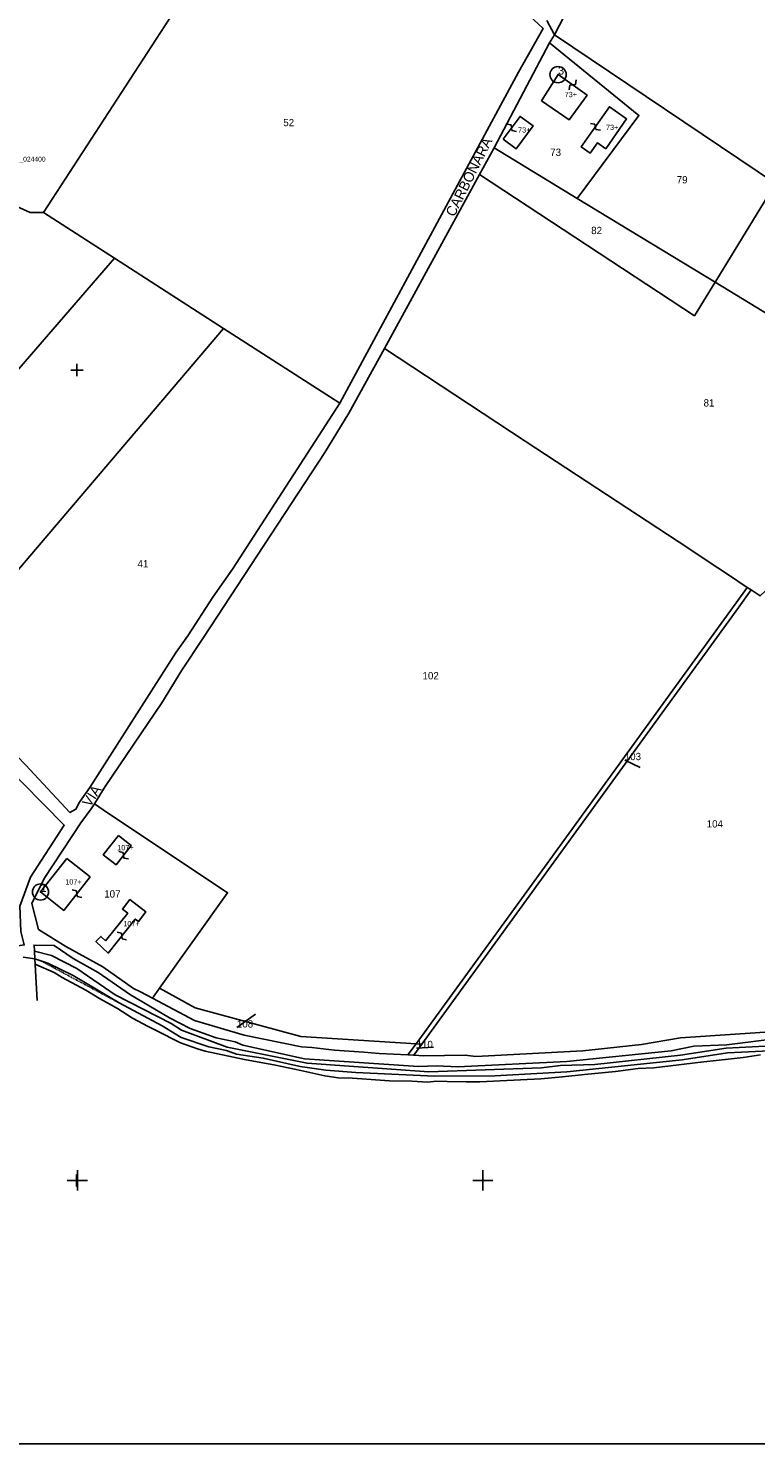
# Model space of a CAD drawing. Header units: metres. Extents: x 14146 to 16041, y -33130 to -31862.
# Tile 5 of 8: x 14976 to 15335, y -33130 to -32431. Entities that reach past the tile are written whole.
import ezdxf

# ---------------------------------------------------------------- set-up
doc = ezdxf.new("R2010")
doc.units = ezdxf.units.M
for name, pattern in [('CONTINUA', [0]), ('FRECCETTA', [1, -1]), ('TRATTO-PUNTO', [0.4, 0.15, -0.125, 0, -0.125])]:
    doc.linetypes.add(name, pattern=pattern)
for name, color, linetype in [('ACQUE', 4, 'CONTINUA'), ('CONFINE', 3, 'CONTINUA'), ('FABBRICATI', 1, 'CONTINUA'), ('FIDUCIALI', 5, 'CONTINUA'), ('LINEEVARIE', 6, 'CONTINUA'), ('PARTICELLE', 7, 'CONTINUA'), ('SIMBOLI', 6, 'CONTINUA'), ('STRADE', 8, 'CONTINUA'), ('TESTI', 3, 'CONTINUA')]:
    doc.layers.add(name, color=color, linetype=linetype)

# ---------------------------------------------------------------- blocks, each defined once
blk = doc.blocks.new('20', base_point=(5, 5))
at = {"layer": 'SIMBOLI'}
blk.add_circle((5, 5), 4, dxfattribs=at)
blk.add_point((5, 5), dxfattribs=at)
blk = doc.blocks.new('9', base_point=(5, 5))
at = {"layer": 'SIMBOLI'}
for p, q in [((2, 5), (4, 6)), ((4, 6), (6, 4)), ((6, 4), (8, 5))]:
    blk.add_line(p, q, dxfattribs=at)
blk = doc.blocks.new('1', base_point=(5, 5))
at = {"layer": 'SIMBOLI'}
for p, q in [((5, 2), (5, 8)), ((2, 5), (8, 5))]:
    blk.add_line(p, q, dxfattribs=at)
blk = doc.blocks.new('3', base_point=(5, 5))
at = {"layer": 'SIMBOLI'}
for p, q in [((5, 0), (5, 10)), ((0, 5), (10, 5))]:
    blk.add_line(p, q, dxfattribs=at)

msp = doc.modelspace()

# ---------------------------------------------------------------- linework, layer by layer
at = {"layer": 'ACQUE'}
msp.add_lwpolyline([(15377.718, -32931.733), (15320.079, -32934.716), (15297.571, -32938.209), (15255.292, -32942.865), (15238.309, -32943.37), (15228.981, -32944.433), (15173.319, -32946.353), (15113.298, -32942.195), (15073.809, -32934.189), (15051.353, -32925.78), (15046.183, -32922.487), (15018.607, -32908.404), (14999.7, -32895.437), (14987.281, -32888.952), (14978.846, -32886.936), (14979.068, -32890.674), (14985.354, -32892.852), (14997.875, -32898.881), (15020.533, -32912.406), (15041.772, -32923.753), (15051.2, -32929.426), (15064.836, -32934.138), (15073.505, -32935.911), (15078.472, -32937.735), (15091.653, -32939.661), (15109.952, -32943.866), (15122.575, -32945.64), (15137.428, -32946.806), (15176.361, -32948.633), (15205.966, -32948.433), (15241.502, -32946.41), (15298.382, -32940.539), (15320.687, -32937.046), (15368.897, -32934.771)], dxfattribs=at)
at = {"layer": 'CONFINE'}
for points in [[(15695.01, -32562.477), (15563.925, -32498.04), (15551.811, -32488.264), (15520.688, -32465.013), (15297.808, -32313.402), (15235.337, -32434.448), (15231.587, -32427.458)], [(14973.239, -32889.762), (14979.068, -32890.674), (14979.068, -32890.674), (14985.354, -32892.852), (14997.875, -32898.881), (15020.533, -32912.406), (15041.772, -32923.753), (15051.2, -32929.426), (15064.836, -32934.138), (15073.505, -32935.911), (15078.472, -32937.735), (15091.653, -32939.661), (15109.952, -32943.866), (15122.575, -32945.64), (15137.428, -32946.806), (15176.361, -32948.633), (15205.966, -32948.433), (15241.502, -32946.41), (15298.382, -32940.539), (15320.687, -32937.046), (15368.897, -32934.771)]]:
    msp.add_lwpolyline(points, dxfattribs=at)
at = {"layer": 'FABBRICATI'}
for points in [[(15237.109, -32454.151), (15228.945, -32467.066), (15242.631, -32476.386), (15251.403, -32464.231), (15237.109, -32454.151)], [(15209.983, -32486.007), (15216.522, -32490.718), (15224.787, -32479.424), (15218.349, -32474.764), (15209.983, -32486.007)], [(15260.633, -32490.699), (15270.945, -32475.974), (15262.437, -32470.015), (15248.565, -32489.824), (15252.979, -32492.914), (15256.538, -32487.831), (15260.633, -32490.699)], [(15020.237, -32829.835), (15012.772, -32839.3), (15019.072, -32844.263), (15026.58, -32834.745), (15020.237, -32829.835)], [(14994.817, -32841.186), (14981.81, -32857.651), (14993.286, -32866.729), (15006.265, -32850.225), (14994.817, -32841.186)], [(15013.885, -32881.841), (15011.572, -32879.614), (15009.171, -32882.11), (15015.238, -32887.82), (15028.567, -32871.004), (15030.15, -32872.228), (15033.799, -32867.517), (15025.893, -32861.393), (15022.244, -32866.105), (15024.837, -32868.113), (15013.885, -32881.841)]]:
    msp.add_lwpolyline(points, close=True, dxfattribs=at)
at = {"layer": 'LINEEVARIE', "color": 2}
msp.add_lwpolyline([(14146, -33130), (14146, -31862), (16041, -31862), (16041, -33130), (14146, -33130)], dxfattribs=at)
at = {"layer": 'LINEEVARIE'}
for points in [[(14979.068, -32890.674), (14980.13, -32911.187)], [(14979.575, -32893.46), (14988.598, -32897.36), (14992.552, -32899.792), (15004.16, -32906.124), (15010.851, -32910.278), (15019.772, -32915.09), (15027.122, -32919.953), (15034.878, -32924.006), (15043.444, -32928.362), (15046.232, -32929.73), (15050.845, -32932.161), (15059.209, -32935.1), (15063.112, -32936.214), (15082.376, -32940.268), (15097.786, -32943.156), (15110.155, -32945.74), (15122.068, -32948.426), (15128.607, -32949.439), (15135.755, -32949.592), (15153.954, -32950.859), (15165.056, -32951.063), (15172.862, -32951.469), (15176.918, -32951.115), (15182.342, -32951.267), (15191.72, -32951.318), (15198.513, -32951.42), (15228.626, -32949.802), (15239.271, -32948.891), (15250.12, -32947.727), (15265.379, -32946.209), (15276.583, -32944.842), (15284.288, -32944.488), (15296.658, -32942.919), (15306.036, -32941.806), (15318.051, -32940.49), (15328.342, -32939.275), (15337.01, -32938.111)]]:
    msp.add_lwpolyline(points, dxfattribs=at)
at = {"layer": 'LINEEVARIE', "linetype": 'TRATTO-PUNTO'}
msp.add_lwpolyline([(14982.2, -32891.759), (15020.533, -32912.406)], dxfattribs=at)
at = {"layer": 'PARTICELLE', "color": 2, "linetype": 'FRECCETTA'}
for p, q in [((15270.005, -32792.558), (15277.679, -32796.139)), ((15078.67, -32924.548), (15087.879, -32917.898)), ((15167.293, -32934.716), (15175.608, -32934.32))]:
    msp.add_line(p, q, dxfattribs=at)
at = {"layer": 'PARTICELLE'}
for points in [[(14956.341, -32271.487), (14868.47, -32406.46), (14856.558, -32399.57), (14729.952, -32571.615), (14732.639, -32573.59), (14746.426, -32586.254), (14775.47, -32611.327), (14822.485, -32552.594), (14890.894, -32467.134), (14894.215, -32462.986), (14946.019, -32502.547), (14947.68, -32503.796), (14965.28, -32517.035), (14976.686, -32522.202), (14983.276, -32522.202), (15098.745, -32344.27), (15095.03, -32340.483), (15076.984, -32331.01), (15043.477, -32317.281), (15029.892, -32312.772), (14984.829, -32288.305), (14976.465, -32282.733), (14956.341, -32271.487)], [(15551.811, -32488.264), (15520.688, -32465.013), (15297.808, -32313.402), (15235.337, -32434.448), (15344.316, -32507.923), (15378.99, -32531.301), (15466.882, -32589.22), (15563.925, -32498.04), (15551.811, -32488.264)], [(15098.745, -32344.27), (14983.276, -32522.202), (15018.303, -32544.771), (15072.129, -32579.451), (15129.431, -32616.372), (15217.541, -32452.934), (15229.761, -32431.409), (15204.418, -32407.602), (15191.745, -32398.129), (15176.792, -32390.581), (15164.981, -32383.54), (15149.014, -32374.878), (15122.959, -32358.82), (15110.236, -32350.411), (15100.048, -32345.599), (15098.745, -32344.27)], [(15344.316, -32507.923), (15235.337, -32434.448), (15232.954, -32438.5), (15277.002, -32474.262), (15246.529, -32515.336), (15314.55, -32556.615), (15314.854, -32556.119), (15344.316, -32507.923)], [(15246.529, -32515.336), (15277.002, -32474.262), (15232.954, -32438.5), (15205.572, -32490.261), (15246.529, -32515.336)], [(15314.55, -32556.615), (15246.529, -32515.336), (15205.572, -32490.261), (15198.361, -32503.478), (15304.395, -32573.194), (15314.55, -32556.615)], [(14839.285, -32669.478), (14879.683, -32705.037), (15018.303, -32544.771), (14983.276, -32522.202), (14976.686, -32522.202), (14965.28, -32517.035), (14947.68, -32503.796), (14869.831, -32593.622), (14818.605, -32651.546), (14839.285, -32669.478)], [(15378.99, -32531.301), (15348.365, -32577.136), (15314.55, -32556.615), (15304.395, -32573.194), (15198.361, -32503.478), (15151.468, -32589.427), (15220.862, -32635.017), (15296.338, -32684.609), (15315.904, -32697.678), (15320.622, -32700.791), (15330.468, -32707.287), (15332.378, -32708.547), (15336.788, -32711.456), (15441.177, -32613.373), (15466.882, -32589.22), (15378.99, -32531.301)], [(15378.99, -32531.301), (15344.316, -32507.923), (15314.854, -32556.119), (15314.55, -32556.615), (15348.365, -32577.136), (15378.99, -32531.301)], [(14927.735, -32749.105), (15072.129, -32579.451), (15018.303, -32544.771), (14879.683, -32705.037), (14927.735, -32749.105)], [(15129.431, -32616.372), (15072.129, -32579.451), (14927.735, -32749.105), (14936.555, -32757.97), (14952.268, -32772.001), (14974.418, -32794.845), (14996.213, -32818.348), (14999.255, -32816.829), (15000.979, -32813.284), (15006.1, -32806.092), (15048.692, -32739.29), (15054.472, -32731.237), (15066.793, -32712.143), (15076.477, -32698.317), (15129.431, -32616.372)], [(15167.127, -32932.554), (15231.664, -32843.514), (15328.344, -32710.127), (15330.468, -32707.287), (15320.622, -32700.791), (15315.904, -32697.678), (15296.338, -32684.609), (15220.862, -32635.017), (15151.468, -32589.427), (15133.975, -32621.335), (15122.008, -32640.631), (15062.128, -32731.961), (15051.479, -32748.204), (15041.693, -32764.208), (15013.704, -32805.637), (15008.365, -32814.146), (15012.759, -32817.037), (15074.06, -32858.036), (15040.471, -32905.087), (15058.044, -32914.904), (15110.175, -32929.027), (15167.127, -32932.554)], [(15233.628, -32844.809), (15326.209, -32717.066), (15332.378, -32708.547), (15330.468, -32707.287), (15328.344, -32710.127), (15231.664, -32843.514), (15167.127, -32932.554), (15169.938, -32932.689), (15233.628, -32844.809)], [(14927.582, -32758.526), (14838.743, -32864.304), (14844.125, -32864.832), (14850.968, -32868.124), (14874.286, -32877.699), (14879.001, -32879.168), (14902.521, -32890.566), (14903.332, -32891.326), (14924.522, -32892.087), (14973.753, -32883.759), (14972.125, -32877.099), (14971.569, -32864.589), (14976.843, -32850.357), (14993.525, -32824.679), (14951.962, -32782.637), (14936.858, -32766.529), (14927.582, -32758.526)], [(15040.471, -32905.087), (15074.06, -32858.036), (15012.759, -32817.037), (15008.365, -32814.146), (15006.808, -32816.627), (15001.687, -32823.464), (14983.687, -32850.915), (14977.45, -32863.374), (14980.895, -32876.087), (14994.379, -32884.547), (15012.627, -32894.526), (15027.732, -32905.366), (15031.179, -32906.987), (15037.039, -32910.071), (15040.471, -32905.087)], [(15037.039, -32910.071), (15057.842, -32921.019), (15082.326, -32928.264), (15110.613, -32934.142), (15115.682, -32934.497), (15126.885, -32935.764), (15141.333, -32936.677), (15148.937, -32937.336), (15163.055, -32938.055), (15167.127, -32932.554), (15110.175, -32929.027), (15058.044, -32914.904), (15040.471, -32905.087), (15037.039, -32910.071)], [(15165.91, -32938.201), (15169.938, -32932.689), (15167.127, -32932.554), (15163.055, -32938.055), (15165.91, -32938.201)]]:
    msp.add_lwpolyline(points, close=True, dxfattribs=at)
for points in [[(15336.788, -32711.456), (15332.378, -32708.547), (15326.209, -32717.066), (15233.628, -32844.809), (15169.938, -32932.689), (15165.91, -32938.201), (15165.91, -32938.201), (15170.836, -32938.452), (15191.317, -32938.251), (15196.589, -32938.808), (15249.361, -32936.078), (15278.257, -32932.889), (15297.521, -32929.7), (15349.027, -32926.209)], [(15346.491, -32929.805), (15320.434, -32933.045), (15304.162, -32933.702), (15292.857, -32936.132), (15241.503, -32941.345), (15187.615, -32944.025), (15177.071, -32943.416), (15168.2, -32943.82), (15112.031, -32940.017), (15081.616, -32933.329), (15077.814, -32931.657), (15068.538, -32929.681), (15055.561, -32924.97), (15045.372, -32919.752), (15026.262, -32908.456), (15010.244, -32897.362), (14997.977, -32890.473), (14988.6, -32884.09), (14978.664, -32883.887), (14978.846, -32886.936), (14987.281, -32888.952), (14999.7, -32895.437), (15018.607, -32908.404), (15046.183, -32922.487), (15051.353, -32925.78), (15073.809, -32934.189), (15113.298, -32942.195), (15173.319, -32946.353), (15228.981, -32944.433), (15238.309, -32943.37), (15255.292, -32942.865), (15297.571, -32938.209), (15320.079, -32934.716), (15377.718, -32931.733)]]:
    msp.add_lwpolyline(points, dxfattribs=at)
at = {"layer": 'STRADE'}
for points in [[(15204.418, -32407.602), (15229.761, -32431.409), (15217.541, -32452.934), (15129.431, -32616.372), (15076.477, -32698.317), (15066.793, -32712.143), (15054.472, -32731.237), (15048.692, -32739.29), (15006.1, -32806.092), (15000.979, -32813.284), (14999.255, -32816.829), (14996.213, -32818.348), (14974.418, -32794.845)], [(15349.027, -32926.209), (15297.521, -32929.7), (15278.257, -32932.889), (15249.361, -32936.078), (15196.589, -32938.808), (15191.317, -32938.251), (15170.836, -32938.452), (15165.91, -32938.201), (15163.055, -32938.055), (15148.937, -32937.336), (15141.333, -32936.677), (15126.885, -32935.764), (15115.682, -32934.497), (15110.613, -32934.142), (15082.326, -32928.264), (15057.842, -32921.019), (15037.039, -32910.071), (15031.179, -32906.987), (15027.732, -32905.366), (15012.627, -32894.526), (14994.379, -32884.547), (14980.895, -32876.087), (14977.45, -32863.374), (14983.687, -32850.915), (15001.687, -32823.464), (15006.808, -32816.627), (15008.365, -32814.146), (15013.704, -32805.637), (15041.693, -32764.208), (15051.479, -32748.204), (15062.128, -32731.961), (15122.008, -32640.631), (15133.975, -32621.335), (15151.468, -32589.427), (15198.361, -32503.478), (15205.572, -32490.261), (15232.954, -32438.5), (15235.337, -32434.448), (15231.587, -32427.458)], [(14951.962, -32782.637), (14993.525, -32824.679), (14976.843, -32850.357), (14971.569, -32864.589)], [(14973.239, -32889.762), (14979.068, -32890.674), (14978.846, -32886.936), (14978.664, -32883.887), (14988.6, -32884.09), (14997.977, -32890.473), (15010.244, -32897.362), (15026.262, -32908.456), (15045.372, -32919.752), (15055.561, -32924.97), (15068.538, -32929.681), (15077.814, -32931.657), (15081.616, -32933.329), (15112.031, -32940.017), (15168.2, -32943.82), (15177.071, -32943.416), (15187.615, -32944.025), (15241.503, -32941.345), (15292.857, -32936.132), (15304.162, -32933.702), (15320.434, -32933.045), (15346.491, -32929.805)]]:
    msp.add_lwpolyline(points, dxfattribs=at)

# ---------------------------------------------------------------- block references
at = {"layer": 'FIDUCIALI'}
for p in [(15237.109, -32454.151), (14981.81, -32857.651)]:
    msp.add_blockref('20', p, dxfattribs=at)
at = {"layer": 'SIMBOLI'}
for p, rotation in [((15244.256, -32459.191), 234.815), ((15214.166, -32480.386), 323.344), ((15255.501, -32479.919), 325.006), ((15022.826, -32839.504), 141.76), ((14999.775, -32858.477), 141.818), ((15021.903, -32879.412), 141.588)]:
    msp.add_blockref('9', p, dxfattribs=dict(at, rotation=rotation))
for name, p in [('1', (14999.779, -32599.983)), ('3', (15000, -33000)), ('1', (14999.58, -33000.082)), ('3', (15200, -33000))]:
    msp.add_blockref(name, p, dxfattribs=at)

# ---------------------------------------------------------------- texts
at = {"layer": 'CONFINE', "color": 7}
msp.add_text('D458_024400', height=2.4, dxfattribs=at).set_placement((14963.479, -32497.071))
at = {"layer": 'FABBRICATI', "color": 7}
for s, p in [('73+', (15240.368, -32465.269)), ('73+', (15217.386, -32482.741)), ('73+', (15260.76, -32481.465)), ('107+', (15019.655, -32837.049)), ('107+', (14994.029, -32853.958)), ('107+', (15022.684, -32874.607))]:
    msp.add_text(s, height=2.6, dxfattribs=at).set_placement(p)
at = {"layer": 'FIDUCIALI'}
for s, p in [('3', (15237.109, -32454.151)), ('1', (14981.81, -32857.651))]:
    msp.add_text(s, height=4, dxfattribs=at).set_placement(p)
at = {"layer": 'PARTICELLE', "color": 7}
for s, p in [('52', (15101.55, -32479.616)), ('73', (15233.224, -32494.279)), ('79', (15295.642, -32507.851)), ('82', (15253.444, -32532.887)), ('81', (15308.882, -32617.981)), ('41', (15029.687, -32697.401)), ('102', (15170.245, -32752.654)), ('103', (15270.005, -32792.558)), ('104', (15310.421, -32825.811)), ('107', (15013.243, -32860.4)), ('108', (15078.67, -32924.548)), ('110', (15167.293, -32934.716))]:
    msp.add_text(s, height=3.6, dxfattribs=at).set_placement(p)
at = {"layer": 'TESTI', "color": 3}
for s, rotation, p in [('CARBONARA', 63.431, (15185.901, -32524.693)), ('VIA', 57.529, (15006.291, -32816.093))]:
    msp.add_text(s, height=5, rotation=rotation, dxfattribs=at).set_placement(p)

doc.saveas('drawing.dxf')
